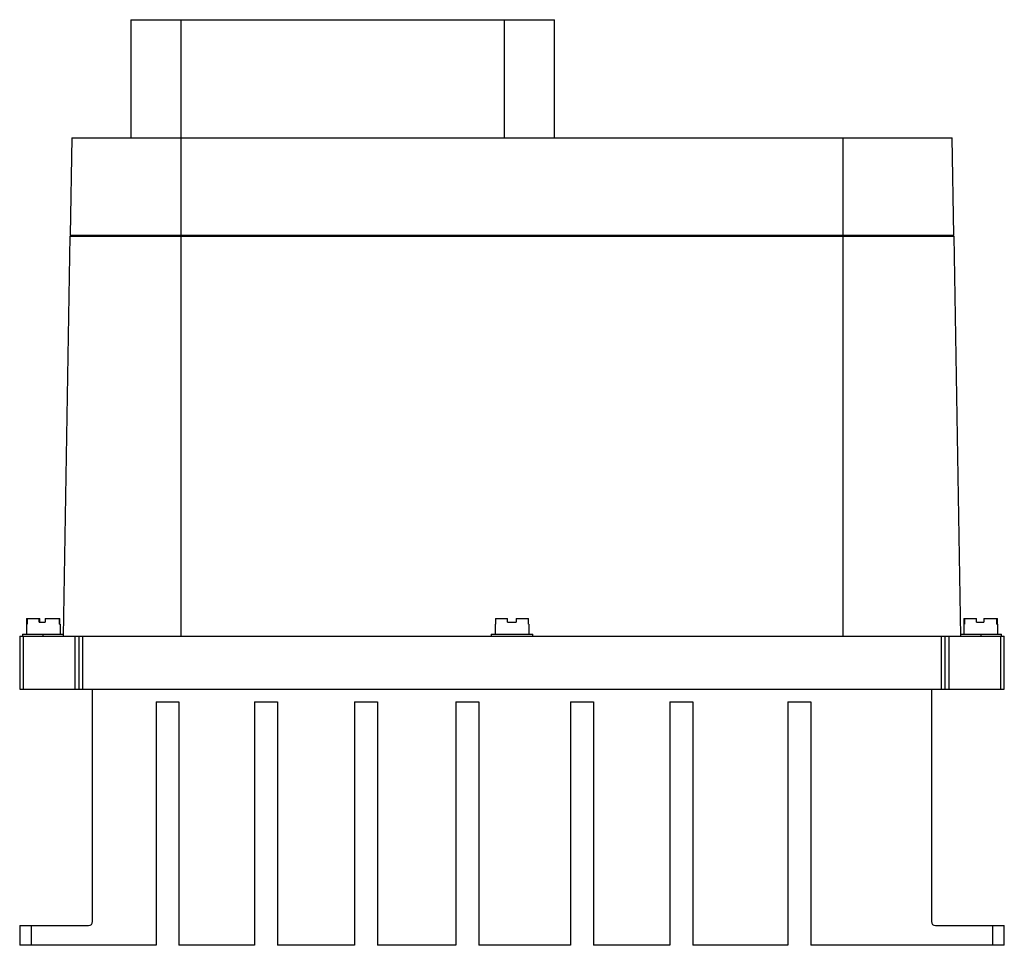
# Model space of a CAD drawing. Header units: millimetres. Extents: x 34 to 284, y 104 to 339.
import ezdxf

# ---------------------------------------------------------------- set-up
doc = ezdxf.new("R2010")
doc.units = ezdxf.units.MM
doc.header["$LTSCALE"] = 29.006697
doc.layers.get('0').update_dxf_attribs({"linetype": 'CONTINUOUS'})

msp = doc.modelspace()

# ---------------------------------------------------------------- linework, layer by layer
at = {"color": 7, "linetype": 'Continuous'}
for p, q in [((62.72, 339.18), (62.72, 309.18)), ((62.72, 339.18), (170.28, 339.18)), ((75.5, 309.18), (75.5, 339.18)), ((157.5, 339.18), (157.5, 309.18)), ((170.28, 309.18), (170.28, 339.18)), ((47.72, 309.18), (47.29, 284.48)), ((47.72, 309.18), (271.28, 309.18)), ((75.5, 182.68), (75.5, 309.18)), ((243.5, 309.18), (243.5, 182.68)), ((271.71, 284.48), (271.28, 309.18)), ((47.27, 284.18), (45.5, 182.68)), ((47.27, 284.18), (271.73, 284.18)), ((47.29, 284.48), (271.71, 284.48)), ((49.74, 284.18), (49.74, 284.48)), ((50.27, 284.48), (50.27, 284.18)), ((268.73, 284.18), (268.72, 284.48)), ((273.5, 182.68), (271.73, 284.18)), ((36.25, 185.68), (36.25, 183.18)), ((36.25, 185.68), (36.36, 185.68)), ((36.26, 187.18), (36.26, 185.68)), ((36.26, 187.18), (39.64, 187.18)), ((36.36, 187.18), (36.36, 185.68)), ((39.43, 186.18), (39.43, 187.18)), ((39.43, 186.18), (40.99, 186.18)), ((39.64, 186.18), (39.64, 187.18)), ((40.99, 187.18), (40.99, 186.18)), ((40.99, 187.18), (44.73, 187.18)), ((44.64, 185.68), (44.64, 187.18)), ((44.64, 185.68), (44.75, 185.68)), ((44.73, 185.68), (44.73, 187.18)), ((44.75, 185.68), (44.75, 183.18)), ((155.25, 185.68), (155.33, 185.68)), ((155.25, 185.68), (155.25, 183.18)), ((155.33, 187.18), (158.37, 187.18)), ((155.33, 187.18), (155.33, 185.68)), ((158.37, 186.18), (158.37, 187.18)), ((158.37, 186.18), (160.53, 186.18)), ((160.53, 187.18), (163.67, 187.18)), ((160.53, 187.18), (160.53, 186.18)), ((163.67, 185.68), (163.67, 187.18)), ((163.67, 185.68), (163.75, 185.68)), ((163.75, 185.68), (163.75, 183.18)), ((274.25, 185.68), (274.36, 185.68)), ((274.25, 185.68), (274.25, 183.18)), ((274.26, 187.18), (274.32, 187.18)), ((274.26, 187.18), (274.26, 185.68)), ((274.32, 185.68), (274.32, 187.18)), ((274.36, 187.18), (277.45, 187.18)), ((274.36, 187.18), (274.36, 185.68)), ((277.45, 186.18), (277.45, 187.18)), ((277.45, 186.18), (279.31, 186.18)), ((279.31, 187.18), (282.64, 187.18)), ((279.31, 187.18), (279.31, 186.18)), ((282.64, 185.68), (282.64, 187.18)), ((282.64, 185.68), (282.75, 185.68)), ((282.67, 187.18), (282.73, 187.18)), ((282.67, 187.18), (282.67, 185.68)), ((282.73, 185.68), (282.73, 187.18)), ((282.75, 185.68), (282.75, 183.18)), ((34.5, 182.68), (34.5, 169.18)), ((34.5, 182.68), (284.5, 182.68)), ((35.25, 183.18), (35.25, 182.68)), ((35.25, 183.18), (45.51, 183.18)), ((35.5, 169.18), (35.5, 182.68)), ((40.5, 182.68), (40.5, 183.18)), ((48.5, 182.68), (48.5, 169.18)), ((49.5, 182.68), (49.5, 169.18)), ((50.5, 169.18), (50.5, 182.68)), ((154.25, 183.18), (164.75, 183.18)), ((154.25, 183.18), (154.25, 182.68)), ((164.75, 182.68), (164.75, 183.18)), ((268.5, 182.68), (268.5, 169.18)), ((269.5, 169.18), (269.5, 182.68)), ((270.5, 169.18), (270.5, 182.68)), ((273.49, 183.18), (283.75, 183.18)), ((278.5, 183.18), (278.5, 182.68)), ((283.5, 182.68), (283.5, 169.18)), ((283.75, 182.68), (283.75, 183.18)), ((284.5, 169.18), (284.5, 182.68)), ((34.5, 169.18), (284.5, 169.18)), ((53, 110.18), (53, 169.18)), ((266, 169.18), (266, 110.18)), ((69.11, 166.01), (69.11, 104.18)), ((69.11, 166.01), (74.93, 166.01)), ((74.93, 166.01), (74.93, 104.18)), ((94.12, 166.01), (94.12, 104.18)), ((94.12, 166.01), (99.95, 166.01)), ((99.95, 166.01), (99.95, 104.18)), ((119.55, 166.01), (125.37, 166.01)), ((119.55, 166.01), (119.55, 104.18)), ((125.37, 166.01), (125.37, 104.18)), ((145.24, 166.01), (151.06, 166.01)), ((145.24, 166.01), (145.24, 104.18)), ((151.06, 166.01), (151.06, 104.18)), ((174.35, 166.01), (180.17, 166.01)), ((174.35, 166.01), (174.35, 104.18)), ((180.17, 166.01), (180.17, 104.18)), ((199.61, 166.01), (205.43, 166.01)), ((199.61, 166.01), (199.61, 104.18)), ((205.43, 166.01), (205.43, 104.18)), ((229.57, 166.01), (235.39, 166.01)), ((229.57, 166.01), (229.57, 104.18)), ((235.39, 166.01), (235.39, 104.18)), ((34.5, 109.18), (34.5, 104.18)), ((34.5, 109.18), (52, 109.18)), ((37.5, 104.18), (37.5, 109.18)), ((267, 109.18), (284.5, 109.18)), ((281.5, 109.18), (281.5, 104.18)), ((284.5, 104.18), (284.5, 109.18)), ((69.11, 104.18), (34.5, 104.18)), ((94.12, 104.18), (74.93, 104.18)), ((119.55, 104.18), (99.95, 104.18)), ((145.24, 104.18), (125.37, 104.18)), ((174.35, 104.18), (151.06, 104.18)), ((199.61, 104.18), (180.17, 104.18)), ((229.57, 104.18), (205.43, 104.18)), ((284.5, 104.18), (235.39, 104.18))]:
    msp.add_line(p, q, dxfattribs=at)
for centre, start, end in [((52, 110.18), 270, 360), ((267, 110.18), 180, 270)]:
    msp.add_arc(centre, 1, start, end, dxfattribs=at)

doc.saveas('drawing.dxf')
